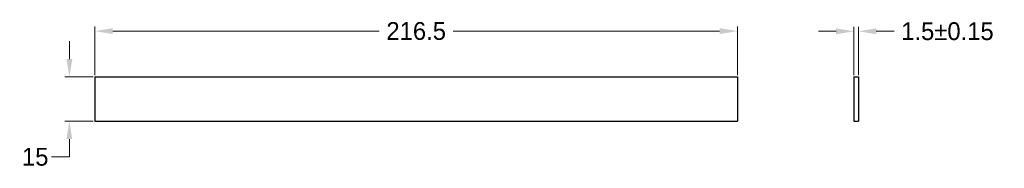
# Model space of a CAD drawing. Header units: millimetres. Extents: x 181 to 513, y 189 to 239.
import ezdxf

# ---------------------------------------------------------------- set-up
doc = ezdxf.new("R2010")
doc.units = ezdxf.units.MM
doc.header["$LTSCALE"] = 2
doc.header["$MEASUREMENT"] = 0
doc.layers.get('Defpoints').update_dxf_attribs({"linetype": 'CONTINUOUS'})
doc.layers.add('实线', color=7, linetype='CONTINUOUS', lineweight=30)
doc.layers.add('标注', color=5, linetype='CONTINUOUS', lineweight=15)
doc.dimstyles.new('标注', dxfattribs={"dimscale": 3, "dimtxt": 2, "dimasz": 0.5, "dimexe": 0.5, "dimexo": 0.2, "dimgap": 0.5, "dimtad": 0, "dimtih": 1, "dimtoh": 1, "dimdec": 1, "dimdsep": 46, "dimtxsty": 'Standard', "dimcen": 0, "dimclrd": 256, "dimclre": 256, "dimclrt": 7, "dimadec": 1, "dimazin": 2, "dimtfac": 1, "dimtdec": 1, "dimtofl": 0, "dimtmove": 0, "dimatfit": 3, "dimfxl": 0, "dimtolj": 1, "dimtzin": 0, "dimlwd": 9, "dimlwe": 9, "dimarcsym": 0})

# ---------------------------------------------------------------- blocks, each defined once
blk = doc.blocks.new('*D8')
at = {"layer": 'Defpoints', "color": 0}
for p in [(463.99, 235.31), (462.49, 219.94), (463.99, 219.94)]:
    blk.add_point(p, dxfattribs=at)
at = {"layer": '标注', "lineweight": 9}
for p, q in [((462.49, 220.54), (462.49, 236.81)), ((463.99, 220.54), (463.99, 236.81)), ((456.49, 235.31), (450.49, 235.31)), ((469.99, 235.31), (475.99, 235.31))]:
    blk.add_line(p, q, dxfattribs=at)
at = {"layer": '标注'}
for points in [[(456.49, 236.31), (456.49, 234.31), (462.49, 235.31)], [(469.99, 236.31), (469.99, 234.31), (463.99, 235.31)]]:
    blk.add_solid(points, dxfattribs=at)
at = {"layer": '标注', "color": 7, "insert": (493.99, 235.31), "char_height": 6, "attachment_point": 5}
blk.add_mtext('\\A1;1.5±0.15', dxfattribs=at)
blk = doc.blocks.new('*D10')
at = {"layer": 'Defpoints', "color": 0}
for p in [(206.72, 235.38), (206.72, 219.94), (423.22, 219.94)]:
    blk.add_point(p, dxfattribs=at)
at = {"layer": '标注', "lineweight": 9}
for p, q in [((206.72, 220.54), (206.72, 236.88)), ((423.22, 220.54), (423.22, 236.88)), ((212.72, 235.38), (302.47, 235.38)), ((417.22, 235.38), (327.47, 235.38))]:
    blk.add_line(p, q, dxfattribs=at)
at = {"layer": '标注'}
for points in [[(212.72, 236.38), (212.72, 234.38), (206.72, 235.38)], [(417.22, 236.38), (417.22, 234.38), (423.22, 235.38)]]:
    blk.add_solid(points, dxfattribs=at)
at = {"layer": '标注', "color": 7, "insert": (314.97, 235.38), "char_height": 6, "attachment_point": 5}
blk.add_mtext('\\A1;216.5', dxfattribs=at)
blk = doc.blocks.new('*D11')
at = {"layer": 'Defpoints', "color": 0}
for p in [(198.09, 219.94), (206.72, 219.94), (206.72, 204.94)]:
    blk.add_point(p, dxfattribs=at)
at = {"layer": '标注', "lineweight": 9}
for p, q in [((198.09, 225.94), (198.09, 231.94)), ((206.12, 219.94), (196.59, 219.94)), ((206.12, 204.94), (196.59, 204.94)), ((198.09, 198.94), (198.09, 192.94)), ((198.09, 192.94), (192.09, 192.94))]:
    blk.add_line(p, q, dxfattribs=at)
at = {"layer": '标注'}
for points in [[(197.09, 225.94), (199.09, 225.94), (198.09, 219.94)], [(197.09, 198.94), (199.09, 198.94), (198.09, 204.94)]]:
    blk.add_solid(points, dxfattribs=at)
at = {"layer": '标注', "color": 7, "insert": (186.59, 192.94), "char_height": 6, "attachment_point": 5}
blk.add_mtext('\\A1;15', dxfattribs=at)

msp = doc.modelspace()

# ---------------------------------------------------------------- linework, layer by layer
at = {"layer": '实线'}
for p, q in [((206.72, 219.94), (423.22, 219.94)), ((206.72, 219.94), (206.72, 204.94)), ((423.22, 219.94), (423.22, 204.94)), ((462.49, 219.94), (462.49, 204.94)), ((462.49, 219.94), (463.99, 219.94)), ((463.99, 219.94), (463.99, 204.94)), ((206.72, 204.94), (423.22, 204.94)), ((462.49, 204.94), (463.99, 204.94))]:
    msp.add_line(p, q, dxfattribs=at)

# ---------------------------------------------------------------- dimensions: what is measured, and where the dimension line sits
at = {"layer": '标注'}
dim = msp.add_linear_dim(base=(206.72, 235.38), p1=(423.22, 219.94), p2=(206.72, 219.94), dimstyle='标注', override={"dimasz": 2}, dxfattribs=at)
dim.commit()
dim.dimension.update_dxf_attribs({"geometry": '*D10', "text_midpoint": (314.97, 235.38)})
dim = msp.add_linear_dim(base=(463.99, 235.31), p1=(462.49, 219.94), p2=(463.99, 219.94), text='<>%%p0.15', dimstyle='标注', override={"dimasz": 2}, dxfattribs=at)
dim.commit()
dim.dimension.update_dxf_attribs({"geometry": '*D8', "text_midpoint": (493.99, 235.31)})
dim = msp.add_linear_dim(base=(198.09, 219.94), p1=(206.72, 204.94), p2=(206.72, 219.94), angle=90, dimstyle='标注', override={"dimasz": 2}, dxfattribs=at)
dim.commit()
dim.dimension.update_dxf_attribs({"geometry": '*D11', "text_midpoint": (186.59, 192.94), "dimtype": 160})

doc.saveas('drawing.dxf')
